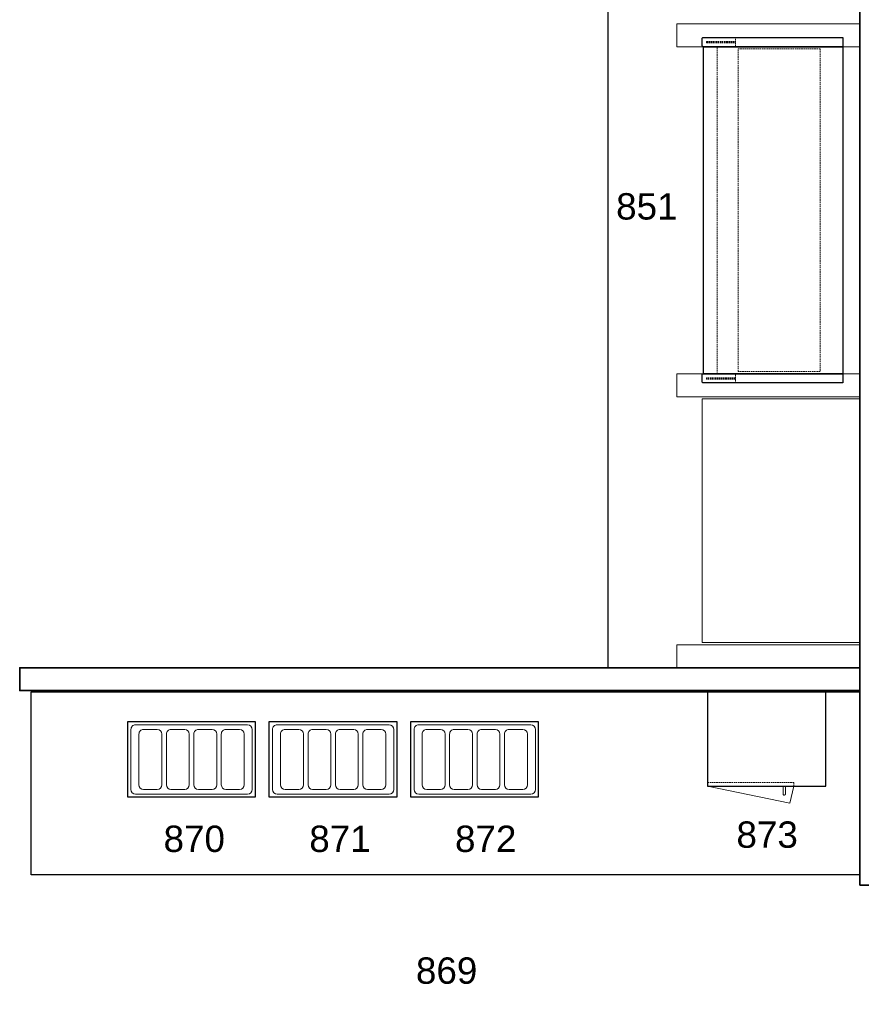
# Model space of a CAD drawing. Header units: millimetres. Extents: x 251300 to 553564, y 2563 to 144710.
# Tile 9 of 57: x 280849 to 284528, y 21641 to 25946. Entities that reach past the tile are written whole.
import ezdxf
from ezdxf.enums import TextEntityAlignment as Align

# ---------------------------------------------------------------- set-up
doc = ezdxf.new("R2010")
doc.units = ezdxf.units.MM
doc.set_wipeout_variables(frame=1)
doc.linetypes.add('HIDDEN', pattern=[9.525, 6.35, -3.175])
doc.layers.add('0 @ 50', color=7, linetype='Continuous')
for name, color, linetype, lineweight in [('APPARAAT1', 2, 'Continuous', 25), ('APPARAAT2', 1, 'Continuous', 20), ('APPARAAT3', 6, 'Continuous', 18), ('APPARAAT4', 30, 'HIDDEN', 18), ('BWK MUREN', 3, 'Continuous', 35), ('POSITIENUMMER', 141, 'Continuous', 20)]:
    doc.layers.add(name, color=color, linetype=linetype, lineweight=lineweight)
doc.styles.add('PS', font='arial.ttf')
doc.styles.get("Standard").update_dxf_attribs({"font": 'arial.ttf'})

# ---------------------------------------------------------------- blocks, each defined once
blk = doc.blocks.new('POSITIENUMMER')
at = {"layer": 'POSITIENUMMER', "style": 'PS', "flags": 1}
for tag, p in [('MERK-TYPE', (-1.224, -6.807)), ('AFMETINGEN', (-1.224, -10.863)), ('OMSCHRIJVING', (-1.224, -14.793)), ('OPMERKINGEN', (-1.224, -18.976))]:
    blk.add_attdef(tag, p, '', height=2.8, dxfattribs=at)
blk.add_wipeout([(-5.032, 0.001), (-5.029, 0.106), (-5.02, 0.202), (-4.998, 0.342), (-4.966, 0.478), (-4.926, 0.603), (-4.862, 0.761), (-4.781, 0.92), (-4.688, 1.072), (-4.6, 1.196), (-4.539, 1.273), (-4.479, 1.345), (-4.425, 1.405), (-4.348, 1.485), (-4.258, 1.573), (-4.181, 1.642), (-4.07, 1.735), (-3.911, 1.856), (-3.775, 1.951), (-3.623, 2.048), (-3.493, 2.124), (-3.307, 2.224), (-3.177, 2.288), (-3.016, 2.361), (-2.86, 2.427), (-2.718, 2.483), (-2.533, 2.549), (-2.359, 2.606), (-2.167, 2.663), (-2.003, 2.706), (-1.728, 2.771), (-1.525, 2.811), (-1.37, 2.839), (-1.127, 2.875), (-0.935, 2.899), (-0.726, 2.919), (-0.515, 2.935), (-0.278, 2.946), (-0.094, 2.95), (0.17, 2.948), (0.348, 2.943), (0.58, 2.93), (0.784, 2.914), (0.995, 2.892), (1.147, 2.872), (1.319, 2.847), (1.469, 2.822), (1.678, 2.781), (1.88, 2.737), (2.014, 2.704), (2.158, 2.665), (2.373, 2.602), (2.543, 2.546), (2.655, 2.506), (2.783, 2.458), (2.908, 2.408), (3.055, 2.345), (3.209, 2.273), (3.324, 2.215), (3.461, 2.142), (3.609, 2.056), (3.735, 1.978), (3.848, 1.901), (4.004, 1.787), (4.114, 1.699), (4.209, 1.618), (4.334, 1.499), (4.434, 1.395), (4.53, 1.285), (4.622, 1.167), (4.694, 1.064), (4.769, 0.942), (4.828, 0.833), (4.891, 0.695), (4.929, 0.596), (4.967, 0.475), (4.991, 0.378), (5.018, 0.229), (5.028, 0.129), (5.031, 0.073), (5.032, 0.041), (5.031, -0.071), (5.024, -0.178), (5.024, -0.171), (5.007, -0.3), (4.965, -0.483), (4.92, -0.622), (4.875, -0.732), (4.794, -0.898), (4.743, -0.987), (4.686, -1.076), (4.619, -1.171), (4.524, -1.293), (4.443, -1.385), (4.375, -1.458), (4.277, -1.555), (4.196, -1.629), (4.046, -1.754), (3.947, -1.83), (3.834, -1.911), (3.652, -2.03), (3.518, -2.11), (3.367, -2.192), (3.229, -2.263), (3.117, -2.316), (2.93, -2.399), (2.808, -2.448), (2.671, -2.5), (2.505, -2.559), (2.263, -2.635), (2.12, -2.676), (1.901, -2.732), (1.705, -2.776), (1.55, -2.807), (1.407, -2.832), (1.278, -2.853), (1.108, -2.878), (0.845, -2.908), (0.675, -2.923), (0.464, -2.938), (0.289, -2.945), (0.095, -2.95), (-0.118, -2.949), (-0.33, -2.944), (-0.563, -2.932), (-0.834, -2.909), (-1.089, -2.88), (-1.302, -2.85), (-1.581, -2.801), (-1.83, -2.748), (-2.053, -2.694), (-2.13, -2.673), (-2.148, -2.668), (-2.406, -2.591), (-2.613, -2.521), (-2.793, -2.454), (-2.945, -2.392), (-3.084, -2.331), (-3.252, -2.251), (-3.371, -2.19), (-3.499, -2.12), (-3.641, -2.037), (-3.76, -1.961), (-3.889, -1.872), (-3.969, -1.814), (-4.082, -1.725), (-4.146, -1.672), (-4.323, -1.51), (-4.477, -1.347), (-4.552, -1.257), (-4.638, -1.145), (-4.732, -1.004), (-4.794, -0.897), (-4.858, -0.77), (-4.909, -0.648), (-4.944, -0.55), (-4.975, -0.444), (-5.01, -0.277), (-5.021, -0.193), (-5.031, -0.068)]).dxf.layer = 'POSITIENUMMER'
at = {"layer": 'POSITIENUMMER'}
blk.add_attdef('POS', text='', height=2.304, dxfattribs=at).set_placement((0, 0), align=Align.MIDDLE)
blk = doc.blocks.new('wandkoeling Alaska')
at = {"layer": 'APPARAAT1'}
for points in [[(5247.4, 1869), (5277.4, 1869, 0.414214), (5282.4, 1874), (5282.4, 2484), (5242.4, 2484), (5242.4, 1874, 0.414214)], [(6717.4, 1869), (6747.4, 1869, 0.414214), (6752.4, 1874), (6752.4, 2484), (6712.4, 2484), (6712.4, 1874, 0.414214)]]:
    blk.add_lwpolyline(points, format="xyb", close=True, dxfattribs=at)
blk.add_lwpolyline([(5282.4, 1874), (6712.4, 1874), (6712.4, 2484), (5282.4, 2484)], close=True, dxfattribs=at)
at = {"layer": 'APPARAAT3', "linetype": 'HIDDEN'}
for p, q in [((5259.4, 2014.3), (5259.4, 1888.3)), ((5262.4, 2014.3), (5262.4, 1888.3)), ((5265.4, 2014.3), (5265.4, 1888.3)), ((6729.4, 1888.3), (6729.4, 2014.3)), ((6732.4, 1888.3), (6732.4, 2014.3)), ((6735.4, 1888.3), (6735.4, 2014.3)), ((5259.4, 1888.3), (5265.4, 1888.3)), ((6729.4, 1888.3), (6735.4, 1888.3))]:
    blk.add_line(p, q, dxfattribs=at)
at = {"layer": 'APPARAAT4'}
for p, q in [((6702.4, 2384), (5292.4, 2384)), ((5292.4, 2384), (5292.4, 2025.7)), ((6702.4, 2025.7), (6702.4, 2384)), ((5292.4, 2025.7), (6702.4, 2025.7)), ((5242.4, 2014.3), (5282.4, 2014.3)), ((6712.4, 2014.3), (6752.4, 2014.3)), ((5282.4, 1934), (6712.4, 1934))]:
    blk.add_line(p, q, dxfattribs=at)
blk = doc.blocks.new('Samsung CM 1069')
at = {"layer": 'APPARAAT1'}
blk.add_lwpolyline([(0, -412), (517, -412), (517, 0), (0, 0)], close=True, dxfattribs=at)
at = {"layer": 'APPARAAT2'}
blk.add_lwpolyline([(334.8, -452), (334.8, -452, 0.414214), (339.8, -447), (339.8, -412), (329.8, -412), (329.8, -447, 0.414214)], format="xyb", close=True, dxfattribs=at)
at = {"layer": 'APPARAAT3'}
for p, q in [((0, -412), (359.7, -487)), ((359.7, -487), (377.5, -412))]:
    blk.add_line(p, q, dxfattribs=at)
at = {"layer": 'APPARAAT4'}
blk.add_lwpolyline([(0, -412), (377.5, -412), (377.5, -397), (0, -397)], close=True, dxfattribs=at)
blk = doc.blocks.new('bestekbak')
at = {"layer": 'APPARAAT1'}
for p, q in [((0, -560), (0, 0)), ((0, 0), (327.3, 0)), ((327.3, 0), (327.3, -560)), ((327.3, -560), (0, -560))]:
    blk.add_line(p, q, dxfattribs=at)
at = {"layer": 'APPARAAT2'}
for p, q in [((11.7, -524.3), (11.7, -34.3)), ((31.7, -14.3), (294, -14.3)), ((314, -34.3), (314, -524.3)), ((31.7, -129.3), (31.7, -69.3)), ((274, -49.3), (51.7, -49.3)), ((294, -69.3), (294, -129.3)), ((274, -149.3), (51.7, -149.3)), ((274, -169.3), (51.7, -169.3)), ((31.7, -249.3), (31.7, -189.3)), ((294, -189.3), (294, -249.3)), ((274, -269.3), (51.7, -269.3)), ((274, -289.3), (51.7, -289.3)), ((31.7, -369.3), (31.7, -309.3)), ((294, -309.3), (294, -369.3)), ((31.7, -489.3), (31.7, -429.3)), ((274, -389.3), (51.7, -389.3)), ((274, -409.3), (51.7, -409.3)), ((294, -429.3), (294, -489.3)), ((274, -509.3), (51.7, -509.3)), ((294, -544.3), (31.7, -544.3))]:
    blk.add_line(p, q, dxfattribs=at)
for centre, start, end in [((31.7, -34.3), 90, 180), ((294, -34.3), 0, 90), ((51.7, -69.3), 90, 180), ((274, -69.3), 0, 90), ((51.7, -129.3), 180, 270), ((51.7, -189.3), 90, 180), ((274, -129.3), 270, 0), ((274, -189.3), 0, 90), ((51.7, -249.3), 180, 270), ((274, -249.3), 270, 0), ((51.7, -309.3), 90, 180), ((274, -309.3), 0, 90), ((51.7, -369.3), 180, 270), ((274, -369.3), 270, 0), ((51.7, -429.3), 90, 180), ((274, -429.3), 0, 90), ((51.7, -489.3), 180, 270), ((274, -489.3), 270, 0), ((31.7, -524.3), 180, 270), ((294, -524.3), 270, 0)]:
    blk.add_arc(centre, 20, start, end, dxfattribs=at)

msp = doc.modelspace()

# ---------------------------------------------------------------- linework, layer by layer
at = {"layer": 'APPARAAT2'}
for points in [[(284522.1, 25927.6), (283722.1, 25927.6), (283722.1, 25827.6), (284522.1, 25827.6)], [(284522.1, 24297.6), (283722.1, 24297.6), (283722.1, 24397.6), (284522.1, 24397.6)], [(284522.1, 23112.6), (283722.1, 23112.6), (283722.1, 23212.6), (284522.1, 23212.6)]]:
    msp.add_lwpolyline(points, close=True, dxfattribs=at)
at = {"layer": 'APPARAAT3'}
msp.add_lwpolyline([(284522.1, 24287.6), (283832.8, 24287.6), (283832.8, 23222.6), (284522.1, 23222.6)], close=True, dxfattribs=at)
at = {"layer": 'BWK MUREN'}
for p, q in [((284522.1, 22162.6), (284522.1, 30013.8)), ((284622.1, 22162.6), (284522.1, 22162.6))]:
    msp.add_line(p, q, dxfattribs=at)
msp.add_lwpolyline([(284522.1, 23112.6), (280848.9, 23112.6), (280848.9, 23012.6), (284522.1, 23012.6)], dxfattribs=at)

# ---------------------------------------------------------------- block references
at = {"layer": '0 @ 50', "xscale": 50, "yscale": 50, "zscale": 50}
msp.add_blockref('POSITIENUMMER', (283590.5, 25129.6), dxfattribs=at).add_auto_attribs({'POS': '851'})
at = {"layer": '0 @ 50'}
ref = msp.add_blockref('POSITIENUMMER', (284116.5, 22383), dxfattribs=dict(at, xscale=-50, yscale=50, zscale=50))
ref.add_attrib('POS', '873', dxfattribs={"layer": 'POSITIENUMMER', "height": 115.2}).set_placement((284116.5, 22383), align=Align.MIDDLE)
ref = msp.add_blockref('POSITIENUMMER', (281612, 22364.7), dxfattribs=dict(at, xscale=-50, yscale=50, zscale=50))
ref.add_attrib('POS', '870', dxfattribs={"layer": 'POSITIENUMMER', "height": 115.2}).set_placement((281612, 22364.7), align=Align.MIDDLE)
ref = msp.add_blockref('POSITIENUMMER', (282249.1, 22364.7), dxfattribs=dict(at, xscale=-50, yscale=50, zscale=50))
ref.add_attrib('POS', '871', dxfattribs={"layer": 'POSITIENUMMER', "height": 115.2}).set_placement((282249.1, 22364.7), align=Align.MIDDLE)
ref = msp.add_blockref('POSITIENUMMER', (282886.2, 22364.7), dxfattribs=dict(at, xscale=-50, yscale=50, zscale=50))
ref.add_attrib('POS', '872', dxfattribs={"layer": 'POSITIENUMMER', "height": 115.2}).set_placement((282886.2, 22364.7), align=Align.MIDDLE)
ref = msp.add_blockref('POSITIENUMMER', (282715.3, 21788.6), dxfattribs=dict(at, xscale=-50, yscale=50, zscale=50))
ref.add_attrib('POS', '869', dxfattribs={"layer": 'POSITIENUMMER', "height": 115.2}).set_placement((282715.3, 21788.6), align=Align.MIDDLE)
at = {"layer": 'APPARAAT2', "xscale": -1, "rotation": 270}
for p in [(281879.6, 22548.7), (282498.6, 22548.7), (283117.6, 22548.7)]:
    msp.add_blockref('bestekbak', p, dxfattribs=at)

# ---------------------------------------------------------------- next in the draw order: linework, layer by layer
at = {"layer": 'APPARAAT1'}
for points in [[(284522.1, 23112.6), (283422.1, 23112.6), (283422.1, 29963.8), (284522.1, 29963.8)], [(280898.9, 23007.4), (284522.1, 23007.4), (284522.1, 22207.4), (280898.9, 22207.4)]]:
    msp.add_lwpolyline(points, close=True, dxfattribs=at)

# ---------------------------------------------------------------- next in the draw order: block references
at = {"xscale": -1, "rotation": 270}
msp.add_blockref('wandkoeling Alaska', (281963.6, 19115.2), dxfattribs=at)
msp.add_blockref('Samsung CM 1069', (283856.2, 23007.4))

doc.saveas('drawing.dxf')
